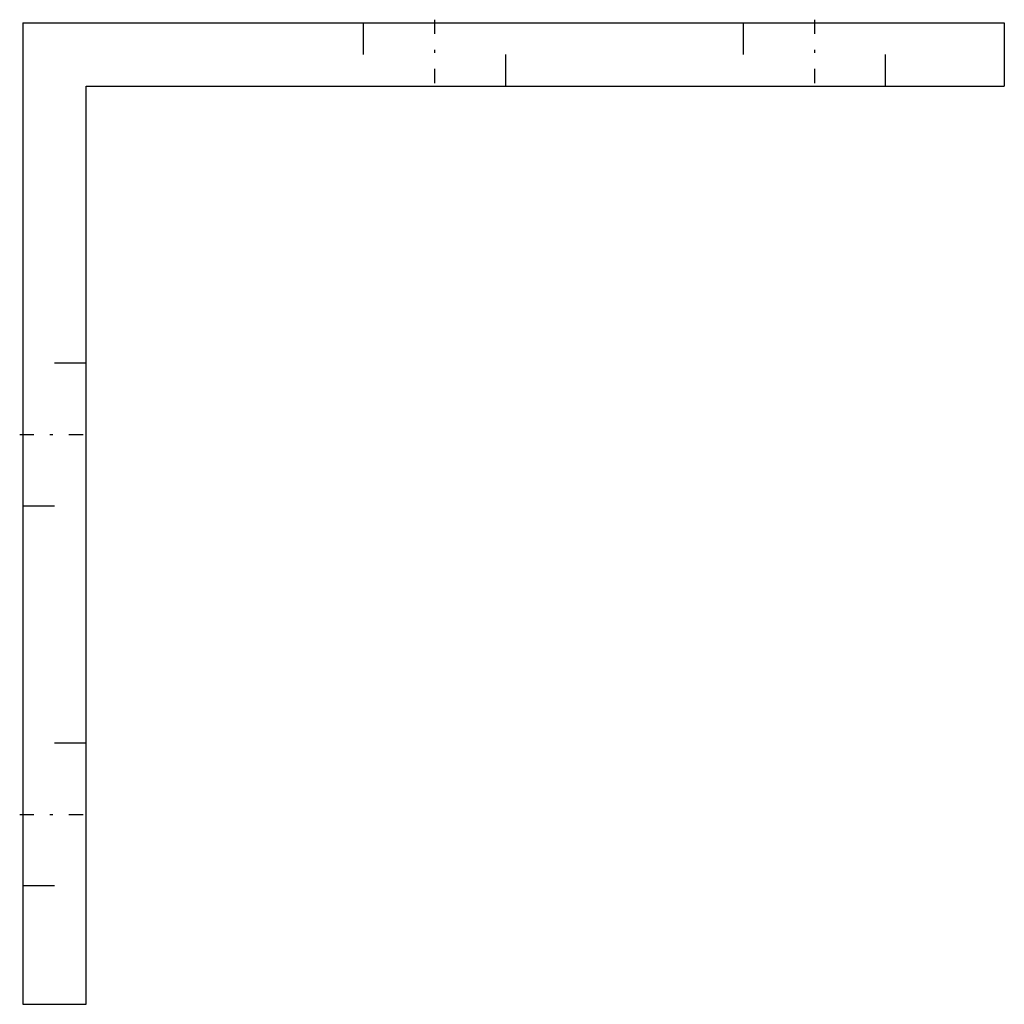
# Model space of a CAD drawing. Extents: x -0.1 to 31, y -31 to 0.1.
import ezdxf

# ---------------------------------------------------------------- set-up
doc = ezdxf.new("R2010")
doc.units = 0
doc.header["$MEASUREMENT"] = 0
doc.linetypes.add('CENTER', pattern=[1.5, 0.45, -0.5, 0.05, -0.5])
doc.linetypes.add('DASHED', pattern=[2, 1, -1])
doc.layers.get('0').update_dxf_attribs({"linetype": 'CONTINUOUS'})

msp = doc.modelspace()

# ---------------------------------------------------------------- linework, layer by layer
at = {"linetype": 'Continuous'}
for p, q in [((0, 0), (31, 0)), ((0, 0), (0, -31)), ((31, 0), (31, -2)), ((2, -2), (31, -2)), ((2, -31), (2, -2)), ((0, -31), (2, -31))]:
    msp.add_line(p, q, dxfattribs=at)
at = {"linetype": 'DASHED'}
for p, q in [((10.75, 0), (10.75, -2)), ((10.75, 0), (15.25, 0)), ((15.25, -2), (15.25, 0)), ((22.75, 0), (22.75, -2)), ((22.75, 0), (27.25, 0)), ((27.25, -2), (27.25, 0)), ((10.75, -2), (15.25, -2)), ((22.75, -2), (27.25, -2)), ((2, -10.75), (0, -10.75)), ((0, -15.25), (2, -15.25)), ((2, -22.75), (0, -22.75)), ((0, -27.25), (2, -27.25))]:
    msp.add_line(p, q, dxfattribs=at)
at = {"linetype": 'CENTER'}
for p, q in [((13, 0.1), (13, -2.1)), ((25, 0.1), (25, -2.1)), ((-0.1, -13), (2.1, -13)), ((-0.1, -25), (2.1, -25))]:
    msp.add_line(p, q, dxfattribs=at)

doc.saveas('drawing.dxf')
